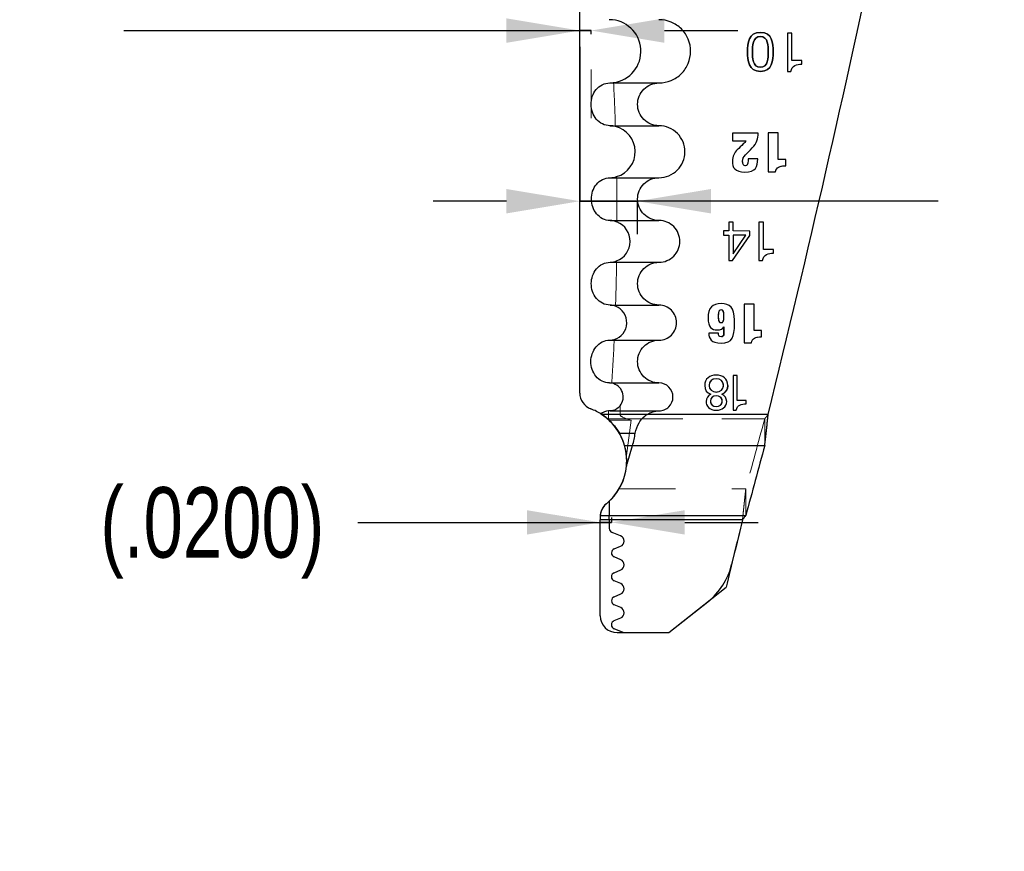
# Model space of a CAD drawing. Header units: inches. Extents: x -122 to 123, y -201 to 75.
# Tile 127 of 191: x -8.61 to -6.86, y 46.95 to 48.42. Entities that reach past the tile are written whole.
import ezdxf

# ---------------------------------------------------------------- set-up
doc = ezdxf.new("R2010")
doc.units = ezdxf.units.IN
doc.header["$MEASUREMENT"] = 0
doc.header["$PDSIZE"] = -1
doc.linetypes.add('CENTERX2', pattern=[0.8, 0.5, -0.1, 0.1, -0.1])
doc.linetypes.add('HIDDEN', pattern=[0.075, 0.05, -0.025])
doc.layers.add('DIMENSIONS', color=171, linetype='Continuous')
doc.styles.add('SLDTEXTSTYLE0', font='TXT', dxfattribs={"width": 0.75})
doc.dimstyles.new('SLDDIMSTYLE1', dxfattribs={"dimtxt": 0.125, "dimasz": 0.13, "dimexe": 0, "dimexo": 0.0625, "dimgap": 0.03125, "dimtad": 0, "dimtih": 1, "dimtoh": 1, "dimdec": 4, "dimrnd": 1e-09, "dimzin": 4, "dimdsep": 46, "dimtxsty": 'SLDTEXTSTYLE0', "dimsah": 1, "dimcen": 0.09, "dimadec": 0, "dimazin": 1, "dimtfac": 1, "dimtdec": 4, "dimtmove": 0, "dimatfit": 0, "dimfxl": 1, "dimfrac": 2, "dimtolj": 1, "dimtzin": 12, "dimarcsym": 0})
doc.dimstyles.new('SLDDIMSTYLE6', dxfattribs={"dimtxt": 0.125, "dimasz": 0.13, "dimexe": 0, "dimexo": 0.0625, "dimgap": 0.03125, "dimtad": 0, "dimtih": 1, "dimtoh": 1, "dimdec": 4, "dimrnd": 1e-09, "dimzin": 12, "dimdsep": 46, "dimtxsty": 'SLDTEXTSTYLE0', "dimsah": 1, "dimcen": 0.09, "dimadec": 0, "dimazin": 3, "dimtfac": 1, "dimtdec": 4, "dimtmove": 0, "dimatfit": 0, "dimfxl": 1, "dimfrac": 2, "dimtolj": 1, "dimtzin": 12, "dimarcsym": 0})

# ---------------------------------------------------------------- blocks, each defined once
blk = doc.blocks.new('_D_24')
at = {"layer": 'Defpoints', "color": 0}
for p in [(-7.6169, 48.4372), (-7.5968, 48.4036), (-7.5968, 48.4036), (-7.5968, 48.3347)]:
    blk.add_point(p, dxfattribs=at)
at = {"layer": 'DIMENSIONS', "color": 0, "lineweight": -2}
for p, q in [((-8.4254, 48.4036), (-8.2954, 48.4036)), ((-8.2954, 48.4036), (-7.6169, 48.4036)), ((-7.6169, 48.3747), (-7.6169, 48.4036)), ((-7.6169, 48.4036), (-7.5968, 48.4036)), ((-7.5968, 48.4036), (-7.6169, 48.4036)), ((-7.5968, 48.3972), (-7.5968, 48.4036)), ((-7.4668, 48.4036), (-7.3368, 48.4036))]:
    blk.add_line(p, q, dxfattribs=at)
at = {"layer": 'DIMENSIONS', "color": 0}
for points in [[(-7.7469, 48.3819), (-7.7469, 48.4253), (-7.6169, 48.4036)], [(-7.4668, 48.4253), (-7.4668, 48.3819), (-7.5968, 48.4036)]]:
    blk.add_solid(points, dxfattribs=at)
at = {"layer": 'DIMENSIONS', "color": 0, "insert": (-9.2535, 48.9869), "char_height": 0.125, "attachment_point": 2, "style": 'SLDTEXTSTYLE0'}
blk.add_mtext('\\A1;.0200\\PMINUS ~.012"\\POF BREAK CONDITION\\PGRIND STOCK \\P(.008" MIN)\\P\\P', dxfattribs=at)
blk = doc.blocks.new('_D_25')
at = {"layer": 'Defpoints', "color": 0}
for p in [(-7.6169, 48.4372), (-7.5144, 48.1046), (-7.5144, 48.1009), (-7.5144, 48.1009)]:
    blk.add_point(p, dxfattribs=at)
at = {"layer": 'DIMENSIONS', "color": 0, "lineweight": -2}
for p, q in [((-7.6169, 48.3747), (-7.6169, 48.1009)), ((-7.7469, 48.1009), (-7.8769, 48.1009)), ((-7.6169, 48.1009), (-7.5144, 48.1009)), ((-7.5144, 48.1009), (-7.6169, 48.1009)), ((-7.5144, 48.0421), (-7.5144, 48.1009)), ((-7.1114, 48.1009), (-7.5144, 48.1009)), ((-6.9814, 48.1009), (-7.1114, 48.1009))]:
    blk.add_line(p, q, dxfattribs=at)
at = {"layer": 'DIMENSIONS', "color": 0}
for points in [[(-7.7469, 48.0792), (-7.7469, 48.1225), (-7.6169, 48.1009)], [(-7.3844, 48.1225), (-7.3844, 48.0792), (-7.5144, 48.1009)]]:
    blk.add_solid(points, dxfattribs=at)
at = {"layer": 'DIMENSIONS', "color": 0, "insert": (-6.3408, 48.3717), "char_height": 0.125, "attachment_point": 2, "style": 'SLDTEXTSTYLE0'}
blk.add_mtext('\\A1;.1025\\PGrind Stock on\\PShear Side', dxfattribs=at)
blk = doc.blocks.new('_D_27')
at = {"layer": 'Defpoints', "color": 0}
for p in [(-7.5807, 47.541), (-7.5607, 47.5311), (-7.5607, 47.5311), (-7.5607, 47.477)]:
    blk.add_point(p, dxfattribs=at)
at = {"layer": 'DIMENSIONS', "color": 0, "lineweight": -2}
for p, q in [((-8.0107, 47.5311), (-7.8807, 47.5311)), ((-7.8807, 47.5311), (-7.5807, 47.5311)), ((-7.5807, 47.4785), (-7.5807, 47.5311)), ((-7.5807, 47.5311), (-7.5607, 47.5311)), ((-7.5607, 47.5311), (-7.5807, 47.5311)), ((-7.5607, 47.5395), (-7.5607, 47.5311)), ((-7.4307, 47.5311), (-7.3007, 47.5311))]:
    blk.add_line(p, q, dxfattribs=at)
at = {"layer": 'DIMENSIONS', "color": 0}
for points in [[(-7.7107, 47.5094), (-7.7107, 47.5527), (-7.5807, 47.5311)], [(-7.4307, 47.5527), (-7.4307, 47.5094), (-7.5607, 47.5311)]]:
    blk.add_solid(points, dxfattribs=at)
at = {"layer": 'DIMENSIONS', "color": 0, "insert": (-8.2685, 47.5936), "char_height": 0.125, "attachment_point": 2, "style": 'SLDTEXTSTYLE0'}
blk.add_mtext('\\A1;(.0200)', dxfattribs=at)

msp = doc.modelspace()

# ---------------------------------------------------------------- linework, layer by layer
at = {"color": 7, "linetype": 'Continuous', "lineweight": 25}
for p, q in [((-7.61688, 47.76059), (-7.61688, 48.43718)), ((-7.61688, 47.76059), (-7.61688, 48.43718)), ((-7.24876, 48.39925), (-7.24876, 48.33116)), ((-7.2406, 48.39925), (-7.24876, 48.39925)), ((-7.2406, 48.39925), (-7.24876, 48.39925)), ((-7.24876, 48.39925), (-7.24876, 48.33116)), ((-7.2406, 48.35046), (-7.2406, 48.39925)), ((-7.2406, 48.35046), (-7.2406, 48.39925)), ((-7.22293, 48.35046), (-7.2406, 48.35046)), ((-7.22293, 48.35046), (-7.2406, 48.35046)), ((-7.22293, 48.34394), (-7.22293, 48.35046)), ((-7.22293, 48.34394), (-7.22293, 48.35046)), ((-7.24876, 48.33116), (-7.24252, 48.33116)), ((-7.24876, 48.33116), (-7.24252, 48.33116)), ((-7.56366, 48.3107), (-7.47638, 48.3107)), ((-7.56327, 48.23471), (-7.47638, 48.23471)), ((-7.34621, 48.22182), (-7.34621, 48.20812)), ((-7.30061, 48.22182), (-7.34621, 48.22182)), ((-7.30061, 48.22182), (-7.34621, 48.22182)), ((-7.34621, 48.22182), (-7.34621, 48.20812)), ((-7.2648, 48.2223), (-7.28299, 48.2223)), ((-7.28299, 48.2223), (-7.28299, 48.15303)), ((-7.2648, 48.2223), (-7.28299, 48.2223)), ((-7.28299, 48.2223), (-7.28299, 48.15303)), ((-7.2648, 48.17514), (-7.2648, 48.2223)), ((-7.2648, 48.17514), (-7.2648, 48.2223)), ((-7.34621, 48.20812), (-7.32234, 48.20812)), ((-7.34621, 48.20812), (-7.32234, 48.20812)), ((-7.3012, 48.17603), (-7.31822, 48.17603)), ((-7.3012, 48.17603), (-7.31822, 48.17603)), ((-7.2517, 48.17514), (-7.2648, 48.17514)), ((-7.2517, 48.17514), (-7.2648, 48.17514)), ((-7.2517, 48.1638), (-7.2517, 48.17514)), ((-7.2517, 48.1638), (-7.2517, 48.17514)), ((-7.56299, 48.14259), (-7.47638, 48.14259)), ((-7.28299, 48.15303), (-7.26989, 48.15303)), ((-7.28299, 48.15303), (-7.26989, 48.15303)), ((-7.56293, 48.0666), (-7.47638, 48.0666)), ((-7.35261, 48.06394), (-7.35269, 48.06253)), ((-7.35261, 48.06394), (-7.35269, 48.06253)), ((-7.35269, 48.06253), (-7.35269, 48.04802)), ((-7.35269, 48.06253), (-7.35269, 48.04802)), ((-7.3458, 48.06394), (-7.35261, 48.06394)), ((-7.3458, 48.06394), (-7.35261, 48.06394)), ((-7.34501, 48.06384), (-7.3458, 48.06394)), ((-7.34501, 48.06384), (-7.3458, 48.06394)), ((-7.34501, 48.04801), (-7.34501, 48.06384)), ((-7.34501, 48.04801), (-7.34501, 48.06384)), ((-7.29089, 48.06394), (-7.29905, 48.06394)), ((-7.29905, 48.06394), (-7.29905, 47.99585)), ((-7.29905, 48.06394), (-7.29905, 47.99585)), ((-7.29089, 48.06394), (-7.29905, 48.06394)), ((-7.29089, 48.01515), (-7.29089, 48.06394)), ((-7.29089, 48.01515), (-7.29089, 48.06394)), ((-7.35269, 48.04802), (-7.36191, 48.04802)), ((-7.36191, 48.04802), (-7.36191, 48.0408)), ((-7.35269, 48.04802), (-7.36191, 48.04802)), ((-7.36191, 48.04802), (-7.36191, 48.0408)), ((-7.36191, 48.0408), (-7.35269, 48.0408)), ((-7.36191, 48.0408), (-7.35269, 48.0408)), ((-7.35269, 48.0408), (-7.35269, 47.99586)), ((-7.35269, 48.0408), (-7.35269, 47.99586)), ((-7.34616, 47.99586), (-7.31514, 48.04013)), ((-7.34616, 47.99586), (-7.31514, 48.04013)), ((-7.31514, 48.048), (-7.34501, 48.04801)), ((-7.31514, 48.048), (-7.34501, 48.04801)), ((-7.34501, 48.0408), (-7.34501, 48.00836)), ((-7.32216, 48.0408), (-7.34501, 48.0408)), ((-7.34501, 48.0408), (-7.34501, 48.00836)), ((-7.32216, 48.0408), (-7.34501, 48.0408)), ((-7.34481, 48.00748), (-7.32216, 48.0408)), ((-7.34481, 48.00748), (-7.32216, 48.0408)), ((-7.31514, 48.04013), (-7.31514, 48.048)), ((-7.31514, 48.04013), (-7.31514, 48.048)), ((-7.27322, 48.01515), (-7.29089, 48.01515)), ((-7.27322, 48.01515), (-7.29089, 48.01515)), ((-7.27322, 48.00863), (-7.27322, 48.01515)), ((-7.27322, 48.00863), (-7.27322, 48.01515)), ((-7.56301, 47.99259), (-7.47638, 47.99259)), ((-7.35269, 47.99586), (-7.34616, 47.99586)), ((-7.35269, 47.99586), (-7.34616, 47.99586)), ((-7.29905, 47.99585), (-7.29281, 47.99585)), ((-7.29905, 47.99585), (-7.29281, 47.99585)), ((-7.56324, 47.9166), (-7.47638, 47.9166)), ((-7.30745, 47.9184), (-7.32554, 47.9184)), ((-7.32554, 47.9184), (-7.32554, 47.84953)), ((-7.32554, 47.9184), (-7.32554, 47.84953)), ((-7.30745, 47.9184), (-7.32554, 47.9184)), ((-7.30745, 47.87151), (-7.30745, 47.9184)), ((-7.30745, 47.87151), (-7.30745, 47.9184)), ((-7.37112, 47.86676), (-7.38805, 47.86676)), ((-7.37112, 47.86676), (-7.38805, 47.86676)), ((-7.3614, 47.87784), (-7.36121, 47.87784)), ((-7.3614, 47.87784), (-7.36121, 47.87784)), ((-7.29442, 47.87151), (-7.30745, 47.87151)), ((-7.29442, 47.87151), (-7.30745, 47.87151)), ((-7.29442, 47.86023), (-7.29442, 47.87151)), ((-7.29442, 47.86023), (-7.29442, 47.87151)), ((-7.56354, 47.8544), (-7.47638, 47.8544)), ((-7.32554, 47.84953), (-7.31251, 47.84953)), ((-7.32554, 47.84953), (-7.31251, 47.84953)), ((-7.56403, 47.77841), (-7.47638, 47.77841)), ((-7.33767, 47.7914), (-7.34503, 47.7914)), ((-7.34503, 47.7914), (-7.34503, 47.73006)), ((-7.34503, 47.7914), (-7.34503, 47.73006)), ((-7.33767, 47.7914), (-7.34503, 47.7914)), ((-7.33767, 47.74745), (-7.33767, 47.7914)), ((-7.33767, 47.74745), (-7.33767, 47.7914)), ((-7.35417, 47.77375), (-7.35499, 47.76857)), ((-7.32176, 47.74745), (-7.33767, 47.74745)), ((-7.32176, 47.74745), (-7.33767, 47.74745)), ((-7.32176, 47.74157), (-7.32176, 47.74745)), ((-7.32176, 47.74157), (-7.32176, 47.74745)), ((-7.56304, 47.72881), (-7.47638, 47.72881)), ((-7.34503, 47.73006), (-7.3394, 47.73006)), ((-7.34503, 47.73006), (-7.3394, 47.73006)), ((-7.28273, 47.72247), (-7.57776, 47.72247)), ((-7.28273, 47.72247), (-7.49763, 47.72247)), ((-7.54657, 47.6892), (-7.51844, 47.6892)), ((-7.53739, 47.66743), (-7.28878, 47.66743)), ((-7.53266, 47.6347), (-7.52331, 47.66743)), ((-7.52331, 47.66743), (-7.28878, 47.66743)), ((-7.53376, 47.6347), (-7.53266, 47.6347)), ((-7.56459, 47.56866), (-7.56459, 47.54306)), ((-7.58068, 47.54097), (-7.58068, 47.53563)), ((-7.58068, 47.54097), (-7.58068, 47.53563)), ((-7.58068, 47.36548), (-7.58068, 47.53563)), ((-7.32827, 47.53563), (-7.58068, 47.53563)), ((-7.58068, 47.36548), (-7.58068, 47.53563)), ((-7.56459, 47.53563), (-7.58068, 47.53563)), ((-7.58061, 47.54306), (-7.32242, 47.54306)), ((-7.56459, 47.54306), (-7.32242, 47.54306)), ((-7.56459, 47.53563), (-7.56459, 47.54306)), ((-7.32827, 47.53563), (-7.56459, 47.53563)), ((-7.56459, 47.53563), (-7.56459, 47.52033)), ((-7.54444, 47.50707), (-7.55959, 47.513)), ((-7.55568, 47.48429), (-7.54441, 47.48875)), ((-7.54434, 47.4649), (-7.55582, 47.4697)), ((-7.55586, 47.44185), (-7.54429, 47.44676)), ((-7.54408, 47.42235), (-7.55586, 47.42735)), ((-7.4592, 47.33548), (-7.35729, 47.41589)), ((-7.55581, 47.39926), (-7.54408, 47.40423)), ((-7.54413, 47.3798), (-7.55581, 47.38476)), ((-7.4592, 47.33548), (-7.38993, 47.39014)), ((-7.55586, 47.3567), (-7.54413, 47.36168)), ((-7.54001, 47.33548), (-7.55586, 47.34221)), ((-7.55068, 47.33548), (-7.4592, 47.33548)), ((-7.55068, 47.33548), (-7.54001, 47.33548)), ((-7.54001, 47.33548), (-7.4592, 47.33548))]:
    msp.add_line(p, q, dxfattribs=at)
at = {"color": 7, "linetype": 'CENTERX2', "lineweight": 18}
msp.add_line((-7.59684, 48.33472), (-7.59684, 48.24822), dxfattribs=at)
at = {"color": 7, "linetype": 'HIDDEN', "lineweight": 18}
for p, q in [((-7.36616, 47.86033), (-7.36462, 47.86063)), ((-7.56569, 47.71282), (-7.56569, 47.72869)), ((-7.54543, 47.72247), (-7.54543, 47.73786)), ((-7.28273, 47.72247), (-7.57776, 47.72247)), ((-7.5259, 47.71257), (-7.56569, 47.71257)), ((-7.56507, 47.71504), (-7.28878, 47.71504)), ((-7.28273, 47.72247), (-7.54543, 47.72247)), ((-7.5259, 47.71257), (-7.53405, 47.64982)), ((-7.53386, 47.71504), (-7.28878, 47.71504)), ((-7.5259, 47.71257), (-7.53386, 47.71504)), ((-7.28878, 47.71504), (-7.28878, 47.66743)), ((-7.28878, 47.71504), (-7.28878, 47.66743)), ((-7.54706, 47.59067), (-7.32242, 47.59067)), ((-7.54706, 47.59067), (-7.32242, 47.59067)), ((-7.32242, 47.59067), (-7.32242, 47.54306)), ((-7.32242, 47.59067), (-7.32242, 47.54306)), ((-7.32827, 47.53563), (-7.56459, 47.53563)), ((-7.32827, 47.53563), (-7.56459, 47.53563))]:
    msp.add_line(p, q, dxfattribs=at)
at = {"color": 7, "linetype": 'HIDDEN', "lineweight": 18, "flags": 128}
msp.add_lwpolyline([(-7.36746, 47.75352), (-7.37077, 47.75525), (-7.37503, 47.75584), (-7.37906, 47.75518), (-7.38227, 47.75325), (-7.38439, 47.75015), (-7.38516, 47.74598), (-7.38481, 47.74315), (-7.38381, 47.74081), (-7.38224, 47.73896), (-7.37898, 47.73716), (-7.37484, 47.73655), (-7.37069, 47.73716), (-7.36728, 47.73896), (-7.3656, 47.74081), (-7.36451, 47.74315), (-7.36412, 47.74598), (-7.36412, 47.74598)], dxfattribs=at)
at = {"color": 7, "linetype": 'Continuous', "lineweight": 25}
for centre, radius, start, end in [((-34.04339, 54.30796), 27.55906, 346.174886, 349.853055), ((-34.04339, 54.30796), 27.55906, 346.174886, 349.853055), ((-7.56459, 48.3668), 0.0561, 277.82975, 89.91844), ((-7.56459, 48.18865), 0.04606, 286.58464, 76.25536), ((-7.56459, 48.0296), 0.03701, 290.70943, 68.26864), ((-7.34453, 48.00801), 0.000595, 143.99511, 242.14354), ((-7.34453, 48.00801), 0.000595, 143.99511, 242.14354), ((-7.56459, 47.8855), 0.0311, 286.38019, 69.09484), ((-7.56459, 47.75361), 0.0248, 320.58334, 79.37333), ((-7.58688, 47.76059), 0.03, 180.00001, 249.42305), ((-7.58688, 47.76059), 0.03, 180.00001, 249.42305), ((-7.63202, 47.64036), 0.09843, 56.54288, 69.42305), ((-7.63202, 47.64036), 0.09843, 56.54288, 69.42305), ((-7.63202, 47.64036), 0.09843, 23.49081, 47.82845), ((-7.63202, 47.64036), 0.09843, 356.70646, 29.75284), ((-7.63202, 47.64036), 0.09843, 309.29708, 15.96764), ((9.81734, 42.97303), 17.73857, 164.654211, 165.070368), ((9.81734, 42.97303), 17.73857, 164.654211, 165.070368), ((-7.63202, 47.64036), 0.09843, 313.24182, 354.3372), ((-7.55068, 47.54097), 0.03, 129.29708, 176.00302), ((12.47453, 42.67214), 20.39128, 166.20149, 166.547677), ((12.47453, 42.67214), 20.39128, 166.20149, 166.43121), ((-7.55672, 47.52033), 0.00787, 180, 248.6044), ((-7.54803, 47.4979), 0.00984, 291.58767, 68.60644), ((-7.55278, 47.47697), 0.00787, 111.58593, 247.30331), ((-7.54813, 47.45582), 0.00984, 293, 67.30161), ((-7.46426, 47.48435), 0.12, 308.27384, 346.43121), ((-7.55278, 47.4346), 0.00787, 113, 247), ((-7.54793, 47.41329), 0.00984, 293.00065, 67), ((-7.55273, 47.39201), 0.00787, 112.99863, 247), ((-7.54798, 47.37074), 0.00984, 293, 67), ((-7.55068, 47.36548), 0.03, 180.00001, 270), ((-7.55068, 47.36548), 0.03, 180.00001, 270), ((-7.55278, 47.34946), 0.00787, 113, 247)]:
    msp.add_arc(centre, radius, start, end, dxfattribs=at)
at = {"color": 7, "linetype": 'HIDDEN', "lineweight": 18}
for centre, radius, start, end in [((9.81734, 43.02063), 17.73857, 164.654211, 165.070368), ((9.81734, 43.02063), 17.73857, 164.654211, 165.070368), ((-7.63202, 47.64036), 0.09843, 329.67748, 15.70302), ((-7.46426, 47.48435), 0.12, 308.27384, 346.43121)]:
    msp.add_arc(centre, radius, start, end, dxfattribs=at)
msp.add_ellipse((-7.38941, 47.72247), major_axis=(0.15602, 0), ratio=0.1261733, start_param=3.1415927, end_param=3.5290557, dxfattribs=at)
at = {"color": 7, "linetype": 'Continuous', "lineweight": 25}
for centre, major_axis, ratio, start_param, end_param in [((-7.61775, 47.72247), (0, 0.14567), 0.7002075, 4.3249259, 4.48195), ((-7.58072, 47.6347), (0.04729, 0.01958), 0.7222495, 5.6594736, 5.7627127)]:
    msp.add_ellipse(centre, major_axis=major_axis, ratio=ratio, start_param=start_param, end_param=end_param, dxfattribs=at)
for points, knots in [([(-7.47638, 48.3107), (-7.46898, 48.3107), (-7.46174, 48.31215), (-7.45156, 48.31635), (-7.44835, 48.31806), (-7.44226, 48.32211), (-7.43938, 48.32447), (-7.43161, 48.3322), (-7.42743, 48.33843), (-7.42181, 48.35188), (-7.42031, 48.35924), (-7.42024, 48.37382), (-7.42167, 48.38125), (-7.42726, 48.39489), (-7.43141, 48.40115), (-7.44184, 48.41162), (-7.44808, 48.4158), (-7.46169, 48.42145), (-7.46898, 48.4229), (-7.47638, 48.4229)], [0, 0, 0, 0, 0.125, 0.125, 0.1875, 0.1875, 0.25, 0.25, 0.375, 0.375, 0.5, 0.5, 0.625, 0.625, 0.75, 0.75, 0.875, 0.875, 1, 1, 1, 1]), ([(-7.29655, 48.33116), (-7.27525, 48.33116), (-7.27389, 48.35075), (-7.27389, 48.36584), (-7.27389, 48.38081), (-7.27525, 48.4004), (-7.29655, 48.4004), (-7.31788, 48.4004), (-7.31922, 48.38081), (-7.31922, 48.36584), (-7.31922, 48.35075), (-7.31788, 48.33116), (-7.29655, 48.33116)], [0, 0, 0, 0, 0.25, 0.25, 0.25, 0.5, 0.5, 0.5, 0.75, 0.75, 0.75, 1, 1, 1, 1]), ([(-7.29655, 48.33116), (-7.31788, 48.33116), (-7.31922, 48.35075), (-7.31922, 48.36584), (-7.31922, 48.38081), (-7.31788, 48.4004), (-7.29655, 48.4004), (-7.27525, 48.4004), (-7.27389, 48.38081), (-7.27389, 48.36584), (-7.27389, 48.35075), (-7.27525, 48.33116), (-7.29655, 48.33116)], [0, 0, 0, 0, 0.25, 0.25, 0.25, 0.5, 0.5, 0.5, 0.75, 0.75, 0.75, 1, 1, 1, 1]), ([(-7.29655, 48.33116), (-7.27525, 48.33116), (-7.27389, 48.35075), (-7.27389, 48.36584), (-7.27389, 48.38081), (-7.27525, 48.4004), (-7.29655, 48.4004), (-7.31788, 48.4004), (-7.31922, 48.38081), (-7.31922, 48.36584), (-7.31922, 48.35075), (-7.31788, 48.33116), (-7.29655, 48.33116)], [0, 0, 0, 0, 0.25, 0.25, 0.25, 0.5, 0.5, 0.5, 0.75, 0.75, 0.75, 1, 1, 1, 1]), ([(-7.29655, 48.3932), (-7.28263, 48.3932), (-7.28254, 48.37591), (-7.28254, 48.36573), (-7.28254, 48.35565), (-7.28263, 48.33837), (-7.29655, 48.33837), (-7.31048, 48.33837), (-7.31057, 48.35565), (-7.31057, 48.36573), (-7.31057, 48.37591), (-7.31048, 48.3932), (-7.29655, 48.3932)], [0, 0, 0, 0, 0.25, 0.25, 0.25, 0.5, 0.5, 0.5, 0.75, 0.75, 0.75, 1, 1, 1, 1]), ([(-7.29655, 48.3932), (-7.31048, 48.3932), (-7.31057, 48.37591), (-7.31057, 48.36573), (-7.31057, 48.35565), (-7.31048, 48.33837), (-7.29655, 48.33837), (-7.28263, 48.33837), (-7.28254, 48.35565), (-7.28254, 48.36573), (-7.28254, 48.37591), (-7.28263, 48.3932), (-7.29655, 48.3932)], [0, 0, 0, 0, 0.25, 0.25, 0.25, 0.5, 0.5, 0.5, 0.75, 0.75, 0.75, 1, 1, 1, 1]), ([(-7.29655, 48.3932), (-7.28263, 48.3932), (-7.28254, 48.37591), (-7.28254, 48.36573), (-7.28254, 48.35565), (-7.28263, 48.33837), (-7.29655, 48.33837), (-7.31048, 48.33837), (-7.31057, 48.35565), (-7.31057, 48.36573), (-7.31057, 48.37591), (-7.31048, 48.3932), (-7.29655, 48.3932)], [0, 0, 0, 0, 0.25, 0.25, 0.25, 0.5, 0.5, 0.5, 0.75, 0.75, 0.75, 1, 1, 1, 1]), ([(-7.56327, 48.23471), (-7.56792, 48.23471), (-7.5725, 48.23583), (-7.58081, 48.23995), (-7.58455, 48.24298), (-7.59355, 48.25373), (-7.59678, 48.2632), (-7.5969, 48.28211), (-7.59379, 48.29163), (-7.58484, 48.30245), (-7.58113, 48.30547), (-7.5729, 48.30957), (-7.56832, 48.3107), (-7.56366, 48.3107)], [0, 0, 0, 0, 0.125, 0.125, 0.25, 0.25, 0.5, 0.5, 0.75, 0.75, 0.875, 0.875, 1, 1, 1, 1]), ([(-7.47638, 48.23471), (-7.48635, 48.23471), (-7.49622, 48.23882), (-7.50677, 48.24937), (-7.50958, 48.25359), (-7.51339, 48.2628), (-7.51437, 48.26777), (-7.51436, 48.28268), (-7.51025, 48.29258), (-7.49968, 48.30312), (-7.49545, 48.30593), (-7.48626, 48.30972), (-7.48136, 48.3107), (-7.47638, 48.3107)], [0, 0, 0, 0, 0.25, 0.25, 0.375, 0.375, 0.5, 0.5, 0.75, 0.75, 0.875, 0.875, 1, 1, 1, 1]), ([(-7.47638, 48.14259), (-7.47031, 48.14259), (-7.46436, 48.14378), (-7.45322, 48.14838), (-7.44812, 48.15178), (-7.43962, 48.16024), (-7.43619, 48.16536), (-7.43157, 48.1764), (-7.43034, 48.18244), (-7.43029, 48.19442), (-7.43146, 48.20052), (-7.43605, 48.21171), (-7.43945, 48.21685), (-7.44802, 48.22545), (-7.45314, 48.22888), (-7.46432, 48.23352), (-7.47031, 48.23471), (-7.47638, 48.23471)], [0, 0, 0, 0, 0.125, 0.125, 0.25, 0.25, 0.375, 0.375, 0.5, 0.5, 0.625, 0.625, 0.75, 0.75, 0.875, 0.875, 1, 1, 1, 1]), ([(-7.33759, 48.19199), (-7.34277, 48.1868), (-7.34621, 48.18083), (-7.34621, 48.17144), (-7.34621, 48.16106), (-7.3421, 48.15255), (-7.32389, 48.15255), (-7.3145, 48.15255), (-7.30883, 48.1549), (-7.30551, 48.15901)], [0, 0, 0, 0, 0.0625, 0.0625, 0.0625, 0.125, 0.125, 0.125, 0.1875, 0.1875, 0.1875, 0.1875]), ([(-7.33759, 48.19199), (-7.34277, 48.1868), (-7.34621, 48.18083), (-7.34621, 48.17144), (-7.34621, 48.16106), (-7.3421, 48.15255), (-7.32389, 48.15255), (-7.3145, 48.15255), (-7.30883, 48.1549), (-7.30551, 48.15901)], [0, 0, 0, 0, 0.0625, 0.0625, 0.0625, 0.125, 0.125, 0.125, 0.1875, 0.1875, 0.1875, 0.1875]), ([(-7.33759, 48.19199), (-7.34277, 48.1868), (-7.34621, 48.18083), (-7.34621, 48.17144), (-7.34621, 48.16106), (-7.3421, 48.15255), (-7.32389, 48.15255), (-7.3145, 48.15255), (-7.30883, 48.1549), (-7.30551, 48.15901)], [0, 0, 0, 0, 0.0625, 0.0625, 0.0625, 0.125, 0.125, 0.125, 0.1875, 0.1875, 0.1875, 0.1875]), ([(-7.31822, 48.17603), (-7.31822, 48.17505), (-7.31822, 48.17407), (-7.31822, 48.17309), (-7.31822, 48.16527), (-7.32077, 48.1639), (-7.32331, 48.1639), (-7.32614, 48.1639), (-7.328, 48.16576), (-7.328, 48.17164), (-7.328, 48.17681), (-7.32663, 48.17946), (-7.32312, 48.18298)], [0.3125, 0.3125, 0.3125, 0.3125, 0.375, 0.375, 0.375, 0.4375, 0.4375, 0.4375, 0.5, 0.5, 0.5, 0.5625, 0.5625, 0.5625, 0.5625]), ([(-7.31822, 48.17603), (-7.31822, 48.17505), (-7.31822, 48.17407), (-7.31822, 48.17309), (-7.31822, 48.16527), (-7.32077, 48.1639), (-7.32331, 48.1639), (-7.32614, 48.1639), (-7.328, 48.16576), (-7.328, 48.17164), (-7.328, 48.17681), (-7.32663, 48.17946), (-7.32312, 48.18298)], [0.3125, 0.3125, 0.3125, 0.3125, 0.375, 0.375, 0.375, 0.4375, 0.4375, 0.4375, 0.5, 0.5, 0.5, 0.5625, 0.5625, 0.5625, 0.5625]), ([(-7.56293, 48.0666), (-7.56758, 48.0666), (-7.57215, 48.06772), (-7.58044, 48.07185), (-7.58417, 48.07488), (-7.59313, 48.08564), (-7.59631, 48.09512), (-7.59634, 48.11402), (-7.59319, 48.12352), (-7.58422, 48.13432), (-7.58052, 48.13734), (-7.57219, 48.14148), (-7.56764, 48.14259), (-7.56299, 48.14259)], [0, 0, 0, 0, 0.125, 0.125, 0.25, 0.25, 0.5, 0.5, 0.75, 0.75, 0.875, 0.875, 1, 1, 1, 1]), ([(-7.47638, 48.0666), (-7.48635, 48.0666), (-7.49622, 48.07071), (-7.50677, 48.08126), (-7.50958, 48.08548), (-7.51339, 48.09469), (-7.51437, 48.09966), (-7.51436, 48.11457), (-7.51025, 48.12447), (-7.49968, 48.13501), (-7.49545, 48.13782), (-7.48626, 48.14161), (-7.48136, 48.14259), (-7.47638, 48.14259)], [0, 0, 0, 0, 0.25, 0.25, 0.375, 0.375, 0.5, 0.5, 0.75, 0.75, 0.875, 0.875, 1, 1, 1, 1]), ([(-7.47638, 47.99259), (-7.4715, 47.99259), (-7.46672, 47.99354), (-7.45777, 47.99724), (-7.45368, 47.99997), (-7.44685, 48.00677), (-7.44409, 48.01088), (-7.44038, 48.01975), (-7.43939, 48.02461), (-7.43935, 48.03423), (-7.44029, 48.03913), (-7.44397, 48.04812), (-7.44671, 48.05225), (-7.45359, 48.05916), (-7.45771, 48.06192), (-7.46669, 48.06564), (-7.4715, 48.0666), (-7.47638, 48.0666)], [0, 0, 0, 0, 0.125, 0.125, 0.25, 0.25, 0.375, 0.375, 0.5, 0.5, 0.625, 0.625, 0.75, 0.75, 0.875, 0.875, 1, 1, 1, 1]), ([(-7.56324, 47.9166), (-7.56789, 47.9166), (-7.57245, 47.91772), (-7.58075, 47.92185), (-7.58447, 47.92489), (-7.59339, 47.93567), (-7.59652, 47.94518), (-7.59645, 47.96407), (-7.59326, 47.97356), (-7.58424, 47.98434), (-7.58052, 47.98736), (-7.57222, 47.99148), (-7.56766, 47.99259), (-7.56301, 47.99259)], [0, 0, 0, 0, 0.125, 0.125, 0.25, 0.25, 0.5, 0.5, 0.75, 0.75, 0.875, 0.875, 1, 1, 1, 1]), ([(-7.47638, 47.9166), (-7.48635, 47.9166), (-7.49622, 47.92071), (-7.50677, 47.93126), (-7.50958, 47.93548), (-7.51339, 47.94469), (-7.51437, 47.94966), (-7.51436, 47.96457), (-7.51025, 47.97447), (-7.49968, 47.98501), (-7.49545, 47.98782), (-7.48626, 47.99161), (-7.48136, 47.99259), (-7.47638, 47.99259)], [0, 0, 0, 0, 0.25, 0.25, 0.375, 0.375, 0.5, 0.5, 0.75, 0.75, 0.875, 0.875, 1, 1, 1, 1]), ([(-7.47638, 47.8544), (-7.47228, 47.8544), (-7.46826, 47.8552), (-7.46074, 47.85831), (-7.4573, 47.86061), (-7.44869, 47.86918), (-7.44531, 47.87726), (-7.44526, 47.8894), (-7.44605, 47.89351), (-7.44914, 47.90107), (-7.45145, 47.90454), (-7.46012, 47.91325), (-7.46818, 47.9166), (-7.47638, 47.9166)], [0, 0, 0, 0, 0.125, 0.125, 0.25, 0.25, 0.5, 0.5, 0.625, 0.625, 0.75, 0.75, 1, 1, 1, 1]), ([(-7.38805, 47.86676), (-7.38795, 47.85761), (-7.38407, 47.84904), (-7.36625, 47.84904), (-7.34573, 47.84904), (-7.34253, 47.86111), (-7.34253, 47.88232), (-7.34253, 47.88488), (-7.34253, 47.88744), (-7.34253, 47.89001), (-7.34253, 47.91248), (-7.3506, 47.91928), (-7.36637, 47.91928), (-7.38114, 47.91928), (-7.3894, 47.91199), (-7.3894, 47.8933), (-7.3894, 47.87716), (-7.38279, 47.87239), (-7.37297, 47.87239), (-7.36772, 47.87239), (-7.36296, 47.87454), (-7.3614, 47.87784)], [0.23076923, 0.23076923, 0.23076923, 0.23076923, 0.30769231, 0.30769231, 0.30769231, 0.38461538, 0.38461538, 0.38461538, 0.46153846, 0.46153846, 0.46153846, 0.53846154, 0.53846154, 0.53846154, 0.61538462, 0.61538462, 0.61538462, 0.69230769, 0.69230769, 0.69230769, 0.76923077, 0.76923077, 0.76923077, 0.76923077]), ([(-7.38805, 47.86676), (-7.38795, 47.85761), (-7.38407, 47.84904), (-7.36625, 47.84904), (-7.34573, 47.84904), (-7.34253, 47.86111), (-7.34253, 47.88232), (-7.34253, 47.88488), (-7.34253, 47.88744), (-7.34253, 47.89001), (-7.34253, 47.91248), (-7.3506, 47.91928), (-7.36637, 47.91928), (-7.38114, 47.91928), (-7.3894, 47.91199), (-7.3894, 47.8933), (-7.3894, 47.87716), (-7.38279, 47.87239), (-7.37297, 47.87239), (-7.36772, 47.87239), (-7.36296, 47.87454), (-7.3614, 47.87784)], [0.23076923, 0.23076923, 0.23076923, 0.23076923, 0.30769231, 0.30769231, 0.30769231, 0.38461538, 0.38461538, 0.38461538, 0.46153846, 0.46153846, 0.46153846, 0.53846154, 0.53846154, 0.53846154, 0.61538462, 0.61538462, 0.61538462, 0.69230769, 0.69230769, 0.69230769, 0.76923077, 0.76923077, 0.76923077, 0.76923077]), ([(-7.38805, 47.86676), (-7.38795, 47.85761), (-7.38407, 47.84904), (-7.36625, 47.84904), (-7.34573, 47.84904), (-7.34253, 47.86111), (-7.34253, 47.88232), (-7.34253, 47.88488), (-7.34253, 47.88744), (-7.34253, 47.89001), (-7.34253, 47.91248), (-7.3506, 47.91928), (-7.36637, 47.91928), (-7.38114, 47.91928), (-7.3894, 47.91199), (-7.3894, 47.8933), (-7.3894, 47.87716), (-7.38279, 47.87239), (-7.37297, 47.87239), (-7.36772, 47.87239), (-7.36296, 47.87454), (-7.3614, 47.87784)], [0.23076923, 0.23076923, 0.23076923, 0.23076923, 0.30769231, 0.30769231, 0.30769231, 0.38461538, 0.38461538, 0.38461538, 0.46153846, 0.46153846, 0.46153846, 0.53846154, 0.53846154, 0.53846154, 0.61538462, 0.61538462, 0.61538462, 0.69230769, 0.69230769, 0.69230769, 0.76923077, 0.76923077, 0.76923077, 0.76923077]), ([(-7.36625, 47.88543), (-7.37005, 47.88543), (-7.37132, 47.88786), (-7.37132, 47.89671), (-7.37132, 47.90557), (-7.36966, 47.908), (-7.36625, 47.908), (-7.36246, 47.908), (-7.36121, 47.90557), (-7.36121, 47.89671), (-7.36121, 47.88786), (-7.36286, 47.88543), (-7.36625, 47.88543)], [0, 0, 0, 0, 0.25, 0.25, 0.25, 0.5, 0.5, 0.5, 0.75, 0.75, 0.75, 1, 1, 1, 1]), ([(-7.36625, 47.88543), (-7.37005, 47.88543), (-7.37132, 47.88786), (-7.37132, 47.89671), (-7.37132, 47.90557), (-7.36966, 47.908), (-7.36625, 47.908), (-7.36246, 47.908), (-7.36121, 47.90557), (-7.36121, 47.89671), (-7.36121, 47.88786), (-7.36286, 47.88543), (-7.36625, 47.88543)], [0, 0, 0, 0, 0.25, 0.25, 0.25, 0.5, 0.5, 0.5, 0.75, 0.75, 0.75, 1, 1, 1, 1]), ([(-7.36121, 47.87784), (-7.36121, 47.87418), (-7.36121, 47.87052), (-7.36121, 47.86685), (-7.36121, 47.86247), (-7.36353, 47.86033), (-7.36616, 47.86033)], [0.84615385, 0.84615385, 0.84615385, 0.84615385, 0.92307692, 0.92307692, 0.92307692, 1, 1, 1, 1]), ([(-7.36121, 47.87784), (-7.36121, 47.87418), (-7.36121, 47.87052), (-7.36121, 47.86685), (-7.36121, 47.86247), (-7.36353, 47.86033), (-7.36616, 47.86033)], [0.84615385, 0.84615385, 0.84615385, 0.84615385, 0.92307692, 0.92307692, 0.92307692, 1, 1, 1, 1]), ([(-7.36462, 47.86063), (-7.36457, 47.86063), (-7.36393, 47.86075), (-7.36286, 47.86164), (-7.36171, 47.86332), (-7.36117, 47.86564), (-7.36125, 47.87052), (-7.36123, 47.87462), (-7.36121, 47.87784)], [0, 0, 0, 0, 0.0086473, 0.1036825, 0.2099641, 0.3380107, 0.4788872, 1, 1, 1, 1]), ([(-7.56403, 47.77841), (-7.56869, 47.77841), (-7.57325, 47.77953), (-7.58154, 47.78367), (-7.58525, 47.78672), (-7.59414, 47.79751), (-7.59723, 47.80703), (-7.59708, 47.82592), (-7.59384, 47.8354), (-7.58479, 47.84617), (-7.58105, 47.84917), (-7.57275, 47.85329), (-7.56818, 47.8544), (-7.56354, 47.8544)], [0, 0, 0, 0, 0.125, 0.125, 0.25, 0.25, 0.5, 0.5, 0.75, 0.75, 0.875, 0.875, 1, 1, 1, 1]), ([(-7.47638, 47.77841), (-7.48635, 47.77841), (-7.49622, 47.78252), (-7.50677, 47.79307), (-7.50958, 47.79729), (-7.51339, 47.8065), (-7.51437, 47.81147), (-7.51436, 47.82638), (-7.51025, 47.83628), (-7.49968, 47.84682), (-7.49545, 47.84964), (-7.48626, 47.85343), (-7.48136, 47.8544), (-7.47638, 47.8544)], [0, 0, 0, 0, 0.25, 0.25, 0.375, 0.375, 0.5, 0.5, 0.75, 0.75, 0.875, 0.875, 1, 1, 1, 1]), ([(-7.47638, 47.72881), (-7.47311, 47.72881), (-7.46991, 47.72945), (-7.46391, 47.73193), (-7.46116, 47.73376), (-7.4543, 47.74059), (-7.4516, 47.74704), (-7.45154, 47.75994), (-7.45419, 47.76648), (-7.46341, 47.77574), (-7.46984, 47.77841), (-7.47638, 47.77841)], [0, 0, 0, 0, 0.125, 0.125, 0.25, 0.25, 0.5, 0.5, 0.75, 0.75, 1, 1, 1, 1]), ([(-7.35417, 47.77375), (-7.35417, 47.78629), (-7.36326, 47.79243), (-7.37503, 47.79243), (-7.38636, 47.79243), (-7.39536, 47.7856), (-7.39536, 47.77375), (-7.39536, 47.76613), (-7.39181, 47.76078), (-7.38445, 47.75844)], [0, 0, 0, 0, 0.125, 0.125, 0.125, 0.25, 0.25, 0.25, 0.375, 0.375, 0.375, 0.375]), ([(-7.35417, 47.77375), (-7.35417, 47.78629), (-7.36326, 47.79243), (-7.37503, 47.79243), (-7.38636, 47.79243), (-7.39536, 47.7856), (-7.39536, 47.77375), (-7.39536, 47.76613), (-7.39181, 47.76078), (-7.38445, 47.75844)], [0, 0, 0, 0, 0.125, 0.125, 0.125, 0.25, 0.25, 0.25, 0.375, 0.375, 0.375, 0.375]), ([(-7.35417, 47.77375), (-7.35417, 47.78629), (-7.36326, 47.79243), (-7.37503, 47.79243), (-7.38636, 47.79243), (-7.39536, 47.7856), (-7.39536, 47.77375), (-7.39536, 47.76613), (-7.39181, 47.76078), (-7.38445, 47.75844)], [0, 0, 0, 0, 0.125, 0.125, 0.125, 0.25, 0.25, 0.25, 0.375, 0.375, 0.375, 0.375]), ([(-7.37495, 47.76233), (-7.38186, 47.76233), (-7.38757, 47.76734), (-7.38757, 47.77401), (-7.38757, 47.78085), (-7.38239, 47.78594), (-7.37503, 47.78594), (-7.36741, 47.78594), (-7.36196, 47.78145), (-7.36196, 47.7741), (-7.36196, 47.767), (-7.36768, 47.76233), (-7.37495, 47.76233)], [0, 0, 0, 0, 0.25, 0.25, 0.25, 0.5, 0.5, 0.5, 0.75, 0.75, 0.75, 1, 1, 1, 1]), ([(-7.37495, 47.76233), (-7.38186, 47.76233), (-7.38757, 47.76734), (-7.38757, 47.77401), (-7.38757, 47.78085), (-7.38239, 47.78594), (-7.37503, 47.78594), (-7.36741, 47.78594), (-7.36196, 47.78145), (-7.36196, 47.7741), (-7.36196, 47.767), (-7.36768, 47.76233), (-7.37495, 47.76233)], [0, 0, 0, 0, 0.25, 0.25, 0.25, 0.5, 0.5, 0.5, 0.75, 0.75, 0.75, 1, 1, 1, 1]), ([(-7.38445, 47.75844), (-7.38947, 47.75619), (-7.39292, 47.75117), (-7.39292, 47.74572), (-7.39292, 47.73794), (-7.38774, 47.73006), (-7.37434, 47.73006), (-7.3649, 47.73006), (-7.35634, 47.7356), (-7.35634, 47.74572), (-7.35634, 47.75126), (-7.35981, 47.75636), (-7.3649, 47.75844)], [0.375, 0.375, 0.375, 0.375, 0.5, 0.5, 0.5, 0.625, 0.625, 0.625, 0.75, 0.75, 0.75, 0.875, 0.875, 0.875, 0.875]), ([(-7.38445, 47.75844), (-7.38947, 47.75619), (-7.39292, 47.75117), (-7.39292, 47.74572), (-7.39292, 47.73794), (-7.38774, 47.73006), (-7.37434, 47.73006), (-7.3649, 47.73006), (-7.35634, 47.7356), (-7.35634, 47.74572), (-7.35634, 47.75126), (-7.35981, 47.75636), (-7.3649, 47.75844)], [0.375, 0.375, 0.375, 0.375, 0.5, 0.5, 0.5, 0.625, 0.625, 0.625, 0.75, 0.75, 0.75, 0.875, 0.875, 0.875, 0.875]), ([(-7.38445, 47.75844), (-7.38947, 47.75619), (-7.39292, 47.75117), (-7.39292, 47.74572), (-7.39292, 47.73794), (-7.38774, 47.73006), (-7.37434, 47.73006), (-7.3649, 47.73006), (-7.35634, 47.7356), (-7.35634, 47.74572), (-7.35634, 47.75126), (-7.35981, 47.75636), (-7.3649, 47.75844)], [0.375, 0.375, 0.375, 0.375, 0.5, 0.5, 0.5, 0.625, 0.625, 0.625, 0.75, 0.75, 0.75, 0.875, 0.875, 0.875, 0.875]), ([(-7.36412, 47.74598), (-7.36412, 47.73984), (-7.36897, 47.73655), (-7.37484, 47.73655), (-7.38082, 47.73655), (-7.38516, 47.73984), (-7.38516, 47.74598), (-7.38516, 47.75221), (-7.38082, 47.75584), (-7.37503, 47.75584), (-7.36897, 47.75584), (-7.36412, 47.75273), (-7.36412, 47.74598)], [0, 0, 0, 0, 0.25, 0.25, 0.25, 0.5, 0.5, 0.5, 0.75, 0.75, 0.75, 1, 1, 1, 1]), ([(-7.36412, 47.74598), (-7.36412, 47.73984), (-7.36897, 47.73655), (-7.37484, 47.73655), (-7.38082, 47.73655), (-7.38516, 47.73984), (-7.38516, 47.74598), (-7.38516, 47.75221), (-7.38082, 47.75584), (-7.37503, 47.75584), (-7.36897, 47.75584), (-7.36412, 47.75273), (-7.36412, 47.74598)], [0, 0, 0, 0, 0.25, 0.25, 0.25, 0.5, 0.5, 0.5, 0.75, 0.75, 0.75, 1, 1, 1, 1]), ([(-7.36412, 47.74598), (-7.36418, 47.74702), (-7.3643, 47.74898), (-7.3655, 47.7515), (-7.3666, 47.75308), (-7.36741, 47.7535), (-7.36746, 47.75352)], [0, 0, 0, 0, 0.3627475, 0.680393, 0.9794039, 1, 1, 1, 1]), ([(-7.57945, 47.72357), (-7.57479, 47.72062), (-7.56953, 47.71678), (-7.56126, 47.70887), (-7.55842, 47.70587), (-7.55261, 47.69869), (-7.54964, 47.69457), (-7.54657, 47.6892)], [0, 0, 0, 0, 0.5, 0.5, 0.75, 0.75, 1, 1, 1, 1]), ([(-7.54543, 47.73786), (-7.54752, 47.7351), (-7.55015, 47.73283), (-7.5562, 47.72967), (-7.55959, 47.72881), (-7.56304, 47.72881)], [0, 0, 0, 0, 0.5, 0.5, 1, 1, 1, 1]), ([(-7.53739, 47.66743), (-7.53892, 47.67277), (-7.54091, 47.67802), (-7.54587, 47.68829), (-7.54888, 47.69336), (-7.55575, 47.70284), (-7.55959, 47.70727), (-7.56811, 47.71544), (-7.57279, 47.71919), (-7.57776, 47.72247)], [0, 0, 0, 0, 0.25, 0.25, 0.5, 0.5, 0.75, 0.75, 1, 1, 1, 1]), ([(-7.56625, 47.71358), (-7.568, 47.71515), (-7.56984, 47.71669), (-7.57368, 47.71967), (-7.5757, 47.72111), (-7.57776, 47.72247)], [0, 0, 0, 0, 0.5, 0.5, 1, 1, 1, 1]), ([(-7.51844, 47.6892), (-7.51737, 47.69573), (-7.51506, 47.70215), (-7.50804, 47.71371), (-7.50333, 47.71879), (-7.49763, 47.72247)], [0, 0, 0, 0, 0.5, 0.5, 1, 1, 1, 1]), ([(-7.28878, 47.66743), (-7.28853, 47.66962), (-7.28803, 47.674), (-7.28727, 47.68072), (-7.28652, 47.68753), (-7.28576, 47.69442), (-7.285, 47.70138), (-7.28425, 47.70838), (-7.28349, 47.71542), (-7.28299, 47.72012), (-7.28273, 47.72247)], [0, 0, 0, 0, 0.1250136, 0.2500233, 0.3750292, 0.5000311, 0.6250292, 0.7500233, 0.8750136, 1, 1, 1, 1]), ([(-7.28878, 47.66743), (-7.28853, 47.66962), (-7.28803, 47.674), (-7.28727, 47.68072), (-7.28652, 47.68753), (-7.28576, 47.69442), (-7.285, 47.70138), (-7.28425, 47.70838), (-7.28349, 47.71542), (-7.28299, 47.72012), (-7.28273, 47.72247)], [0, 0, 0, 0, 0.1250136, 0.2500233, 0.3750292, 0.5000311, 0.6250292, 0.7500233, 0.8750136, 1, 1, 1, 1]), ([(-7.56968, 47.56419), (-7.57313, 47.56137), (-7.57589, 47.55783), (-7.57967, 47.54988), (-7.58068, 47.54546), (-7.58068, 47.54097)], [0, 0, 0, 0, 0.5, 0.5, 1, 1, 1, 1]), ([(-7.32827, 47.53563), (-7.32778, 47.53626), (-7.32681, 47.53753), (-7.32535, 47.53942), (-7.32389, 47.54128), (-7.32291, 47.54247), (-7.32242, 47.54306)], [0, 0, 0, 0, 0.2498485, 0.499798, 0.7498484, 1, 1, 1, 1]), ([(-7.32827, 47.53563), (-7.32778, 47.53626), (-7.32681, 47.53753), (-7.32535, 47.53942), (-7.32389, 47.54128), (-7.32291, 47.54247), (-7.32242, 47.54306)], [0, 0, 0, 0, 0.2498485, 0.499798, 0.7498484, 1, 1, 1, 1])]:
    msp.add_open_spline(points, degree=3, knots=knots, dxfattribs=at)
for points in [[(-7.24252, 48.33116), (-7.24069, 48.34144), (-7.23224, 48.34394), (-7.22293, 48.34394)], [(-7.24252, 48.33116), (-7.24069, 48.34144), (-7.23224, 48.34394), (-7.22293, 48.34394)], [(-7.24252, 48.33116), (-7.24069, 48.34144), (-7.23224, 48.34394), (-7.22293, 48.34394)], [(-7.56366, 48.3107), (-7.56141, 48.3107), (-7.55917, 48.31087), (-7.55695, 48.31122)], [(-7.55365, 48.23339), (-7.5568, 48.23427), (-7.56001, 48.23471), (-7.56327, 48.23471)], [(-7.31098, 48.1953), (-7.30305, 48.20343), (-7.30061, 48.21222), (-7.30061, 48.22182)], [(-7.31098, 48.1953), (-7.30305, 48.20343), (-7.30061, 48.21222), (-7.30061, 48.22182)], [(-7.31098, 48.1953), (-7.30305, 48.20343), (-7.30061, 48.21222), (-7.30061, 48.22182)], [(-7.32684, 48.20245), (-7.33042, 48.19896), (-7.33401, 48.19547), (-7.33759, 48.19199)], [(-7.32684, 48.20245), (-7.33042, 48.19896), (-7.33401, 48.19547), (-7.33759, 48.19199)], [(-7.32234, 48.20812), (-7.32301, 48.20607), (-7.32527, 48.20401), (-7.32684, 48.20245)], [(-7.32234, 48.20812), (-7.32301, 48.20607), (-7.32527, 48.20401), (-7.32684, 48.20245)], [(-7.32312, 48.18298), (-7.31907, 48.18709), (-7.31502, 48.19119), (-7.31098, 48.1953)], [(-7.32312, 48.18298), (-7.31907, 48.18709), (-7.31502, 48.19119), (-7.31098, 48.1953)], [(-7.30551, 48.15901), (-7.30218, 48.16312), (-7.3013, 48.1689), (-7.3012, 48.17603)], [(-7.30551, 48.15901), (-7.30218, 48.16312), (-7.3013, 48.1689), (-7.3012, 48.17603)], [(-7.30551, 48.15901), (-7.30218, 48.16312), (-7.3013, 48.1689), (-7.3012, 48.17603)], [(-7.26989, 48.15303), (-7.26755, 48.16145), (-7.26285, 48.16369), (-7.2517, 48.1638)], [(-7.26989, 48.15303), (-7.26755, 48.16145), (-7.26285, 48.16369), (-7.2517, 48.1638)], [(-7.56299, 48.14259), (-7.55904, 48.14259), (-7.55519, 48.14323), (-7.55144, 48.1445)], [(-7.55089, 48.06397), (-7.55469, 48.0657), (-7.55876, 48.0666), (-7.56293, 48.0666)], [(-7.29281, 47.99585), (-7.29098, 48.00613), (-7.28253, 48.00863), (-7.27322, 48.00863)], [(-7.29281, 47.99585), (-7.29098, 48.00613), (-7.28253, 48.00863), (-7.27322, 48.00863)], [(-7.29281, 47.99585), (-7.29098, 48.00613), (-7.28253, 48.00863), (-7.27322, 48.00863)], [(-7.56301, 47.99259), (-7.55901, 47.99259), (-7.55518, 47.9934), (-7.5515, 47.99498)], [(-7.55349, 47.91456), (-7.55657, 47.9159), (-7.55988, 47.9166), (-7.56324, 47.9166)], [(-7.36976, 47.86169), (-7.37063, 47.86277), (-7.37103, 47.86442), (-7.37112, 47.86676)], [(-7.36976, 47.86169), (-7.37063, 47.86277), (-7.37103, 47.86442), (-7.37112, 47.86676)], [(-7.56354, 47.8544), (-7.5609, 47.8544), (-7.55833, 47.85482), (-7.55582, 47.85566)], [(-7.36616, 47.86033), (-7.36781, 47.86033), (-7.36899, 47.86072), (-7.36976, 47.86169)], [(-7.36616, 47.86033), (-7.36781, 47.86033), (-7.36899, 47.86072), (-7.36976, 47.86169)], [(-7.31251, 47.84953), (-7.31019, 47.8579), (-7.30551, 47.86012), (-7.29442, 47.86023)], [(-7.31251, 47.84953), (-7.31019, 47.8579), (-7.30551, 47.86012), (-7.29442, 47.86023)], [(-7.56002, 47.77799), (-7.56134, 47.77827), (-7.56268, 47.77841), (-7.56403, 47.77841)], [(-7.3649, 47.75844), (-7.35808, 47.76086), (-7.35417, 47.76648), (-7.35417, 47.77375)], [(-7.3649, 47.75844), (-7.35808, 47.76086), (-7.35417, 47.76648), (-7.35417, 47.77375)], [(-7.3394, 47.73006), (-7.33776, 47.73932), (-7.33014, 47.74157), (-7.32176, 47.74157)], [(-7.3394, 47.73006), (-7.33776, 47.73932), (-7.33014, 47.74157), (-7.32176, 47.74157)], [(-7.3394, 47.73006), (-7.33776, 47.73932), (-7.33014, 47.74157), (-7.32176, 47.74157)], [(-7.56569, 47.72869), (-7.57064, 47.72822), (-7.57536, 47.72639), (-7.57945, 47.72357)], [(-7.56304, 47.72881), (-7.56392, 47.7288), (-7.56481, 47.72876), (-7.56569, 47.72869)], [(-7.49763, 47.72247), (-7.49131, 47.72655), (-7.48389, 47.72876), (-7.47638, 47.72881)], [(-7.53376, 47.6347), (-7.53384, 47.63334), (-7.53394, 47.63199), (-7.53408, 47.63065)], [(-7.56459, 47.56866), (-7.56623, 47.56711), (-7.56793, 47.56562), (-7.56968, 47.56419)], [(-7.58061, 47.54306), (-7.58066, 47.54238), (-7.58068, 47.54168), (-7.58068, 47.54097)]]:
    msp.add_open_spline(points, degree=3, dxfattribs=at)
at = {"color": 7, "linetype": 'HIDDEN', "lineweight": 18}
for points in [[(-7.55695, 48.31122), (-7.55564, 48.28529), (-7.55453, 48.25935), (-7.55365, 48.23339)], [(-7.26989, 48.15303), (-7.26755, 48.16145), (-7.26285, 48.16369), (-7.2517, 48.1638)], [(-7.55144, 48.1445), (-7.55103, 48.11766), (-7.55085, 48.09082), (-7.55089, 48.06397)], [(-7.5515, 47.99498), (-7.55194, 47.96817), (-7.5526, 47.94136), (-7.55349, 47.91456)], [(-7.55582, 47.85566), (-7.55701, 47.82976), (-7.5584, 47.80387), (-7.56002, 47.77799)], [(-7.31251, 47.84953), (-7.31019, 47.8579), (-7.30551, 47.86012), (-7.29442, 47.86023)], [(-7.54706, 47.59067), (-7.55173, 47.58269), (-7.55754, 47.57529), (-7.56459, 47.56866)]]:
    msp.add_open_spline(points, degree=3, dxfattribs=at)
for points, knots in [([(-7.31822, 48.17603), (-7.31822, 48.17505), (-7.31822, 48.17407), (-7.31822, 48.17309), (-7.31822, 48.16527), (-7.32077, 48.1639), (-7.32331, 48.1639), (-7.32614, 48.1639), (-7.328, 48.16576), (-7.328, 48.17164), (-7.328, 48.17681), (-7.32663, 48.17946), (-7.32312, 48.18298)], [0.3125, 0.3125, 0.3125, 0.3125, 0.375, 0.375, 0.375, 0.4375, 0.4375, 0.4375, 0.5, 0.5, 0.5, 0.5625, 0.5625, 0.5625, 0.5625]), ([(-7.36625, 47.88543), (-7.36286, 47.88543), (-7.36121, 47.88786), (-7.36121, 47.89671), (-7.36121, 47.90557), (-7.36246, 47.908), (-7.36625, 47.908), (-7.36966, 47.908), (-7.37132, 47.90557), (-7.37132, 47.89671), (-7.37132, 47.88786), (-7.37005, 47.88543), (-7.36625, 47.88543)], [0, 0, 0, 0, 0.25, 0.25, 0.25, 0.5, 0.5, 0.5, 0.75, 0.75, 0.75, 1, 1, 1, 1]), ([(-7.37495, 47.76233), (-7.36768, 47.76233), (-7.36196, 47.767), (-7.36196, 47.7741), (-7.36196, 47.78145), (-7.36741, 47.78594), (-7.37503, 47.78594), (-7.38239, 47.78594), (-7.38757, 47.78085), (-7.38757, 47.77401), (-7.38757, 47.76734), (-7.38186, 47.76233), (-7.37495, 47.76233)], [0, 0, 0, 0, 0.25, 0.25, 0.25, 0.5, 0.5, 0.5, 0.75, 0.75, 0.75, 1, 1, 1, 1]), ([(-7.35499, 47.76857), (-7.35502, 47.7684), (-7.3553, 47.76646), (-7.35733, 47.76351), (-7.36076, 47.76022), (-7.36349, 47.75905), (-7.3649, 47.75844)], [0, 0, 0, 0, 0.03503527, 0.40029908, 0.69052821, 1, 1, 1, 1]), ([(-7.28878, 47.71504), (-7.28828, 47.71563), (-7.28727, 47.71682), (-7.28576, 47.71868), (-7.28425, 47.72057), (-7.28324, 47.72184), (-7.28273, 47.72247)], [0, 0, 0, 0, 0.249847, 0.4997959, 0.7498469, 1, 1, 1, 1]), ([(-7.28878, 47.71504), (-7.28828, 47.71563), (-7.28727, 47.71682), (-7.28576, 47.71868), (-7.28425, 47.72057), (-7.28324, 47.72184), (-7.28273, 47.72247)], [0, 0, 0, 0, 0.249847, 0.4997959, 0.7498469, 1, 1, 1, 1]), ([(-7.32827, 47.53563), (-7.32803, 47.53798), (-7.32754, 47.54268), (-7.32681, 47.54972), (-7.32608, 47.55673), (-7.32535, 47.56368), (-7.32462, 47.57058), (-7.32389, 47.57738), (-7.32316, 47.5841), (-7.32267, 47.58848), (-7.32242, 47.59067)], [0, 0, 0, 0, 0.1250131, 0.2500225, 0.3750282, 0.50003, 0.6250282, 0.7500225, 0.8750132, 1, 1, 1, 1]), ([(-7.32827, 47.53563), (-7.32803, 47.53798), (-7.32754, 47.54268), (-7.32681, 47.54972), (-7.32608, 47.55673), (-7.32535, 47.56368), (-7.32462, 47.57058), (-7.32389, 47.57738), (-7.32316, 47.5841), (-7.32267, 47.58848), (-7.32242, 47.59067)], [0, 0, 0, 0, 0.1250131, 0.2500225, 0.3750282, 0.50003, 0.6250282, 0.7500225, 0.8750132, 1, 1, 1, 1])]:
    msp.add_open_spline(points, degree=3, knots=knots, dxfattribs=at)

# ---------------------------------------------------------------- dimensions: what is measured, and where the dimension line sits
at = {"layer": 'DIMENSIONS'}
for base, p1, p2, text, dimstyle, picture, middle in [((-7.59684, 48.40358), (-7.61688, 48.43718), (-7.59684, 48.33472), '<>\\PMINUS ~.012"\\POF BREAK CONDITION\\PGRIND STOCK \\P(.008" MIN)\\P\\P', 'SLDDIMSTYLE1', '_D_24', (-9.25348, 48.40358)), ((-7.51437, 48.10086), (-7.61688, 48.43718), (-7.51437, 48.1046), '<>\\PGrind Stock on\\PShear Side', 'SLDDIMSTYLE6', '_D_25', (-6.34078, 48.10086)), ((-7.56066, 47.53108), (-7.58068, 47.54097), (-7.56066, 47.47697), '(<>)', 'SLDDIMSTYLE1', '_D_27', (-8.26849, 47.53108))]:
    dim = msp.add_linear_dim(base=base, p1=p1, p2=p2, angle=0.00001, text=text, dimstyle=dimstyle, dxfattribs=at)
    dim.commit()
    dim.dimension.update_dxf_attribs({"geometry": picture, "text_midpoint": middle, "dimtype": 160})

doc.saveas('drawing.dxf')
